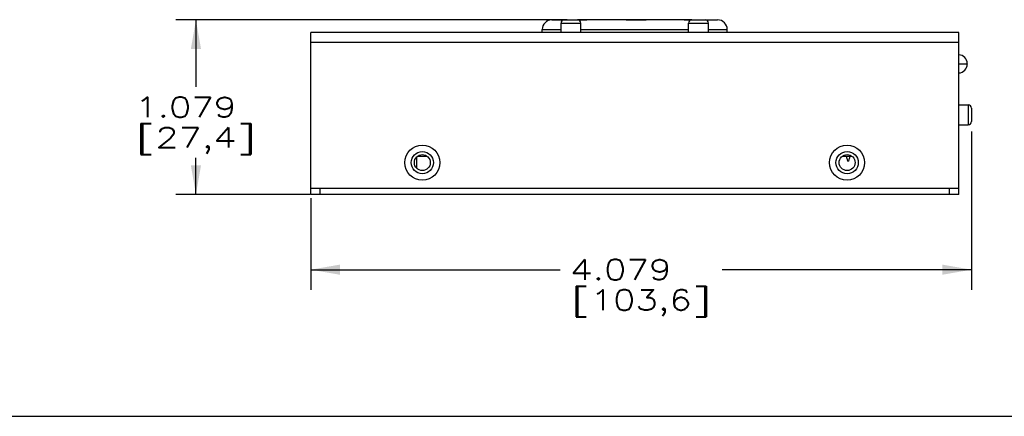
# Paper-space layout 'HD-MD4X2-4K-E_1' of a CAD drawing. Header units: inches. Extents: x 0 to 22, y 0 to 17.
# Tile 12 of 34: x 11.1 to 17.1, y 0 to 2.5. Entities that reach past the tile are written whole.
import ezdxf
from ezdxf.enums import TextEntityAlignment as Align

# ---------------------------------------------------------------- set-up
doc = ezdxf.new("R2010")
doc.units = ezdxf.units.IN
doc.header["$LTSCALE"] = 1.21
doc.header["$MEASUREMENT"] = 0
doc.layers.get('0').update_dxf_attribs({"linetype": 'CONTINUOUS'})
doc.layers.add('DIM', color=7, linetype='CONTINUOUS')
doc.styles.get("Standard").update_dxf_attribs({"font": 'simplex.shx'})
doc.dimstyles.new('DIMSTYLE_1', dxfattribs={"dimtxt": 0.125, "dimasz": 0.18, "dimexe": 0.125, "dimexo": 0.0625, "dimgap": 0.0625, "dimtad": 0, "dimtih": 1, "dimtoh": 1, "dimdec": 3, "dimzin": 4, "dimdsep": 46, "dimtxsty": 'Standard', "dimblk": '_FILLED', "dimblk1": '_FILLED', "dimblk2": '_FILLED', "dimcen": 0.09, "dimadec": 0, "dimazin": 0, "dimtp": 0.001, "dimtm": 0.001, "dimtfac": 1, "dimtdec": 3, "dimtofl": 0, "dimtmove": 0, "dimatfit": 3, "dimldrblk": '_FILLED', "dimfxl": 0, "dimtolj": 1, "dimtzin": 4, "dimarcsym": 0})

# ---------------------------------------------------------------- blocks, each defined once
blk = doc.blocks.new('_FILLED')
at = {"color": 0, "linetype": 'ByBlock'}
blk.add_solid([(0, 0), (-1, 0.174), (-1, -0.174)], dxfattribs=at)
blk = doc.blocks.new('*D1')
at = {"layer": 'DIM', "color": 5, "linetype": 'Continuous'}
for p, q in [((16.933, 1.7592), (16.933, 0.7811)), ((12.8543, 1.3478), (12.8543, 0.7811)), ((12.8543, 0.9061), (14.3936, 0.9061)), ((16.933, 0.9061), (15.3936, 0.9061))]:
    blk.add_line(p, q, dxfattribs=at)
at = {"layer": 'DIM', "color": 5, "linetype": 'Continuous', "xscale": 0.18, "yscale": 0.18, "zscale": 0.18, "rotation": 180}
blk.add_blockref('_FILLED', (12.8543, 0.9061), dxfattribs=at)
at = {"layer": 'DIM', "color": 5, "linetype": 'Continuous', "xscale": 0.18, "yscale": 0.18, "zscale": 0.18}
blk.add_blockref('_FILLED', (16.933, 0.9061), dxfattribs=at)
at = {"layer": 'DIM', "color": 5, "linetype": 'Continuous'}
for s, p, p2 in [('4.079', (14.4561, 0.8436), (15.0811, 0.8436)), ('[', (14.4561, 0.6561), (14.5811, 0.6561)), (']', (15.2061, 0.6561), (15.3311, 0.6561)), ('103,6', (14.5811, 0.6561), (15.2061, 0.6561))]:
    blk.add_text(s, height=0.125, dxfattribs=at).set_placement(p, p2, align=Align.FIT)
blk = doc.blocks.new('*D2')
at = {"layer": 'DIM', "color": 5, "linetype": 'Continuous'}
for p, q in [((14.4369, 2.4496), (12.0208, 2.4496)), ((12.1458, 2.4496), (12.1458, 2.0352)), ((12.1458, 1.3709), (12.1458, 1.5977)), ((12.8508, 1.3709), (12.0208, 1.3709))]:
    blk.add_line(p, q, dxfattribs=at)
at = {"layer": 'DIM', "color": 5, "linetype": 'Continuous', "xscale": 0.18, "yscale": 0.18, "zscale": 0.18}
for p, rotation in [((12.1458, 2.4496), 90), ((12.1458, 1.3709), 270.0000000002)]:
    blk.add_blockref('_FILLED', p, dxfattribs=dict(at, rotation=rotation))
at = {"layer": 'DIM', "color": 5, "linetype": 'Continuous'}
for s, p, p2 in [('1.079', (11.7708, 1.8477), (12.3958, 1.8477)), ('[', (11.7708, 1.6602), (11.8958, 1.6602)), ('27,4', (11.8958, 1.6602), (12.3958, 1.6602)), (']', (12.3958, 1.6602), (12.5208, 1.6602))]:
    blk.add_text(s, height=0.125, dxfattribs=at).set_placement(p, p2, align=Align.FIT)

psp = doc.layouts.new('HD-MD4X2-4K-E_1')

# ---------------------------------------------------------------- linework, layer by layer
at = {"color": 7, "linetype": 'Continuous'}
for p, q in [((14.3425, 2.4496), (14.4176, 2.4496)), ((14.4192, 2.4496), (14.5019, 2.4496)), ((14.4198, 2.4509), (14.5577, 2.4509)), ((15.205, 2.4496), (14.5035, 2.4496)), ((14.8012, 2.4509), (14.9251, 2.4509)), ((15.1601, 2.4509), (15.298, 2.4509)), ((15.2066, 2.4496), (15.2893, 2.4496)), ((15.2909, 2.4496), (15.3661, 2.4496)), ((12.8543, 1.3709), (12.8543, 2.3709)), ((16.8543, 2.3709), (12.8543, 2.3709)), ((14.2834, 2.3709), (14.2834, 2.3905)), ((14.2834, 2.3905), (14.3995, 2.3905)), ((14.3995, 2.3709), (14.3995, 2.43)), ((14.3995, 2.43), (14.5216, 2.43)), ((14.5216, 2.3709), (14.5216, 2.43)), ((14.5216, 2.3905), (15.1869, 2.3905)), ((15.1869, 2.3709), (15.1869, 2.43)), ((15.1869, 2.43), (15.309, 2.43)), ((15.309, 2.3709), (15.309, 2.43)), ((15.309, 2.3905), (15.4252, 2.3905)), ((15.4252, 2.3709), (15.4252, 2.3905)), ((16.8543, 1.3709), (16.8543, 2.3709)), ((12.8543, 2.3118), (16.8543, 2.3118)), ((16.8543, 2.1779), (16.9074, 2.1779)), ((16.9074, 2.1788), (16.9074, 2.1769)), ((16.8543, 1.924), (16.9133, 1.924)), ((16.9133, 1.924), (16.9133, 1.802)), ((16.933, 1.9044), (16.933, 1.8217)), ((16.8543, 1.802), (16.9133, 1.802)), ((13.5098, 1.5317), (13.5098, 1.6038)), ((13.5138, 1.6071), (13.5727, 1.6071)), ((16.1358, 1.6071), (16.1947, 1.6071)), ((16.1633, 1.5952), (16.1633, 1.6071)), ((16.1633, 1.5952), (16.1673, 1.5757)), ((16.1753, 1.5757), (16.1791, 1.5952)), ((16.1791, 1.6071), (16.1791, 1.5952)), ((16.1753, 1.5757), (16.1673, 1.5757)), ((12.8543, 1.4103), (16.8543, 1.4103)), ((12.9133, 1.3709), (12.9133, 1.4103)), ((16.7952, 1.4103), (16.7952, 1.3709)), ((16.8543, 1.3709), (12.8543, 1.3709)), ((0, 0), (22, 0))]:
    psp.add_line(p, q, dxfattribs=at)
for centre, radius in [((13.5432, 1.5677), 0.1083), ((16.1653, 1.5677), 0.1083), ((13.5432, 1.5677), 0.0689), ((13.5432, 1.5677), 0.0492), ((16.1653, 1.5677), 0.0689), ((16.1653, 1.5677), 0.0492)]:
    psp.add_circle(centre, radius, dxfattribs=at)
for centre, radius, start, end in [((14.3425, 2.3905), 0.0591, 90, 180), ((14.4192, 2.43), 0.0197, 90, 180), ((14.5019, 2.43), 0.0197, 0, 90), ((15.2066, 2.43), 0.0197, 90, 180), ((15.2893, 2.43), 0.0197, 0, 90), ((15.3661, 2.3905), 0.0591, 0, 90), ((16.8523, 2.1788), 0.0551, 360, 87.95219), ((16.8523, 2.1769), 0.0551, 272.04781, 0), ((16.9133, 1.9044), 0.0197, 0, 90), ((16.9133, 1.8217), 0.0197, 270, 360)]:
    psp.add_arc(centre, radius, start, end, dxfattribs=at)

# ---------------------------------------------------------------- dimensions: what is measured, and where the dimension line sits
at = {"layer": 'DIM', "color": 5, "linetype": 'Continuous'}
dim = psp.add_linear_dim(base=(12.1458, 1.3709), p1=(14.4994, 2.4496), p2=(12.9133, 1.3709), angle=270, dimstyle='DIMSTYLE_1', dxfattribs=at)
dim.commit()
dim.dimension.update_dxf_attribs({"geometry": '*D2', "text_midpoint": (12.1458, 1.8165), "dimtype": 160})
dim = psp.add_linear_dim(base=(16.933, 0.9061), p1=(12.8543, 1.4103), p2=(16.933, 1.8217), dimstyle='DIMSTYLE_1', dxfattribs=at)
dim.commit()
dim.dimension.update_dxf_attribs({"geometry": '*D1', "text_midpoint": (14.8936, 0.8124), "dimtype": 160})

doc.saveas('drawing.dxf')
